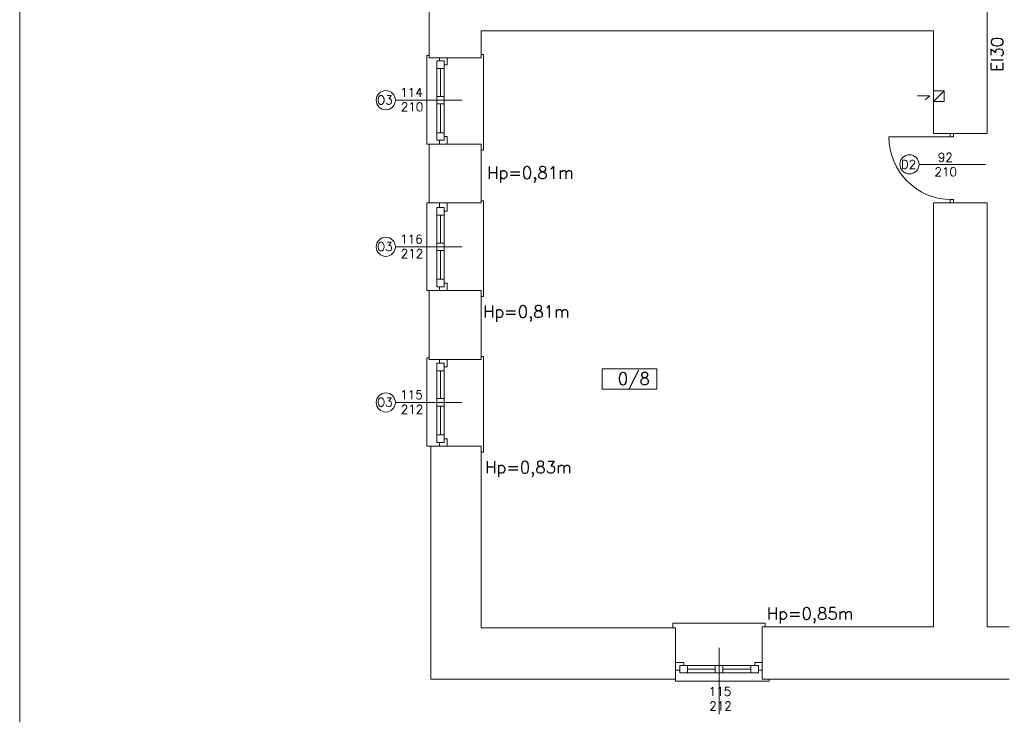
# Model space of a CAD drawing. Header units: millimetres. Extents: x -12354389001 to 271431, y -126469 to 48347.
# Tile 188 of 204: x -70616 to -69312, y 9417 to 10336. Entities that reach past the tile are written whole.
import ezdxf

# ---------------------------------------------------------------- set-up
doc = ezdxf.new("R2010")
doc.units = ezdxf.units.MM
doc.layers.get('0').update_dxf_attribs({"lineweight": 9})
for name, color, linetype, lineweight in [('ei30', 1, 'Continuous', 15), ('IS_Text_Odbiornikow_Therm', 7, 'Continuous', 5), ('LINIE PRZEKROJOWE', 7, 'Continuous', 13), ('OPISY', 255, 'Continuous', 9), ('stolarka', 252, 'Continuous', 9)]:
    doc.layers.add(name, color=color, linetype=linetype, lineweight=lineweight)
doc.styles.add('ROMANS-POTROJNY-0-8-W', font='ROMANT.SHX', dxfattribs={"width": 0.8})

# ---------------------------------------------------------------- blocks, each defined once
blk = doc.blocks.new('ffwefw')
at = {"color": 252, "linetype": 'Continuous', "lineweight": 13}
for p, q in [((-70076.8, 10171.7), (-70076.8, 10288.7)), ((-70076.8, 10288.7), (-70073.8, 10288.7)), ((-70001.9, 10290.4), (-70004.8, 10290.4)), ((-70001.9, 10290.3), (-70001.9, 10290.4)), ((-70001.9, 10163.7), (-70001.9, 10290.3)), ((-69427.3, 10235.3), (-69410.8, 10235.3)), ((-69410.8, 10235.3), (-69417.1, 10230.4)), ((-70073.8, 10171.7), (-70076.8, 10171.7)), ((-70004.8, 10163.7), (-70001.9, 10163.7)), ((-70076.8, 9977.7), (-70076.8, 10093.7)), ((-70076.8, 10093.7), (-70073.8, 10093.7)), ((-70001.9, 10096.4), (-70004.8, 10096.4)), ((-70001.9, 10096.3), (-70001.9, 10096.4)), ((-70001.9, 9969.7), (-70001.9, 10096.3)), ((-70073.8, 9977.7), (-70076.8, 9977.7)), ((-70004.8, 9969.7), (-70001.9, 9969.7)), ((-70076.8, 9771.7), (-70076.8, 9888.7)), ((-70076.8, 9888.7), (-70073.8, 9888.7)), ((-70001.9, 9890.4), (-70004.8, 9890.4)), ((-70001.9, 9890.3), (-70001.9, 9890.4)), ((-70001.9, 9763.7), (-70001.9, 9890.3)), ((-70071.8, 9771.7), (-70076.8, 9771.7)), ((-70004.8, 9763.7), (-70001.9, 9763.7)), ((-69745.3, 9537.7), (-69751.1, 9537.7)), ((-69751.1, 9537.7), (-69751.1, 9531.4)), ((-69629.1, 9537.7), (-69745.3, 9537.7)), ((-69629.1, 9532.7), (-69629.1, 9537.7)), ((-69623.7, 9532.7), (-69629.1, 9532.7)), ((-69747.7, 9460.6), (-69747.7, 9463.6)), ((-69623.7, 9460.6), (-69747.7, 9460.6)), ((-69623.7, 9463.6), (-69623.7, 9460.6))]:
    blk.add_line(p, q, dxfattribs=at)
at = {"layer": 'LINIE PRZEKROJOWE', "color": 252, "linetype": 'Continuous', "lineweight": 13}
for p, q in [((-69334.8, 10566.7), (-69334.8, 10185.7)), ((-70073.8, 10388.7), (-70073.8, 10285.7)), ((-70004.8, 10321.7), (-70004.8, 10285.7)), ((-69405.8, 10321.7), (-70004.8, 10321.7)), ((-69405.8, 10185.7), (-69405.8, 10321.7)), ((-70004.8, 10285.7), (-70073.8, 10285.7)), ((-69405.8, 10242.1), (-69391.8, 10242.1)), ((-69391.8, 10242.1), (-69405.8, 10228.1)), ((-69391.8, 10242.1), (-69391.8, 10228.1)), ((-69391.8, 10228.1), (-69405.8, 10228.1)), ((-69334.8, 10185.7), (-69405.8, 10185.7)), ((-70073.8, 10171.7), (-70073.8, 10093.7)), ((-70004.8, 10171.7), (-70073.8, 10171.7)), ((-70004.8, 10171.7), (-70004.8, 10093.7)), ((-70004.8, 10093.7), (-70004.8, 10171.7)), ((-70004.8, 10093.7), (-70073.8, 10093.7)), ((-69334.8, 10093.7), (-69405.8, 10093.7)), ((-69405.8, 10093.7), (-69405.8, 9532.7)), ((-69405.8, 10093.7), (-69334.8, 10093.7)), ((-69334.8, 10093.7), (-69334.8, 9532.7)), ((-70073.8, 9977.7), (-70073.8, 9886.7)), ((-70004.8, 9977.7), (-70073.8, 9977.7)), ((-70004.8, 9977.7), (-70004.8, 9886.7)), ((-70004.8, 9886.7), (-70004.8, 9977.7)), ((-70004.8, 9886.7), (-70073.8, 9886.7)), ((-70004.8, 9771.7), (-70071.8, 9771.7)), ((-70071.8, 9771.7), (-70071.8, 9463.6)), ((-70004.8, 9531.4), (-70004.8, 9771.7)), ((-70004.8, 9531.4), (-69747.7, 9531.4)), ((-69747.7, 9531.4), (-69747.7, 9463.6)), ((-69632.7, 9532.7), (-69632.7, 9463.6)), ((-69632.7, 9532.7), (-69405.8, 9532.7)), ((-69305.8, 9532.7), (-69334.8, 9532.7)), ((-69747.7, 9463.6), (-70071.8, 9463.6)), ((-69305.8, 9463.6), (-69632.7, 9463.6))]:
    blk.add_line(p, q, dxfattribs=at)
at = {"layer": 'LINIE PRZEKROJOWE'}
blk.add_lwpolyline([(-70616, 12811.5), (-62206, 12811.5), (-62206, 6871.5), (-70616, 6871.5), (-70616, 12811.5)], dxfattribs=at)
at = {"layer": 'OPISY', "color": 252, "linetype": 'Continuous', "lineweight": 13}
for p, q in [((-70118.5, 10229.7), (-70030.4, 10229.7)), ((-69425.2, 10144.8), (-69337.1, 10144.8)), ((-70118.5, 10035.7), (-70030.4, 10035.7)), ((-69844.6, 9847.4), (-69844.6, 9874.1)), ((-69844.6, 9874.1), (-69772.5, 9874.1)), ((-69772.5, 9874.1), (-69772.5, 9847.4)), ((-69772.5, 9847.4), (-69844.6, 9847.4)), ((-70118.5, 9829.7), (-70030.4, 9829.7)), ((-69689.9, 9416.9), (-69689.9, 9505))]:
    blk.add_line(p, q, dxfattribs=at)
for centre in [(-70131.2, 10229.7), (-69437.9, 10144.8), (-70131.2, 10035.7), (-70131.2, 9829.7)]:
    blk.add_circle(centre, 12.7, dxfattribs=at)
at = {"layer": 'stolarka', "color": 252, "linetype": 'Continuous', "lineweight": 13}
for p, q in [((-70063.8, 10271.7), (-70063.8, 10281.7)), ((-70063.8, 10281.7), (-70053.8, 10281.7)), ((-70063.8, 10176.7), (-70063.8, 10280.7)), ((-70060.1, 10281.7), (-70060.1, 10285.7)), ((-70053.8, 10281.7), (-70053.8, 10271.7)), ((-70053.8, 10176.7), (-70053.8, 10280.7)), ((-70050.1, 10276.7), (-70053.8, 10276.7)), ((-70050.1, 10285.7), (-70050.1, 10276.7)), ((-70053.8, 10271.7), (-70063.8, 10271.7)), ((-70058.8, 10234.7), (-70058.8, 10271.7)), ((-70063.8, 10224.7), (-70063.8, 10234.7)), ((-70063.8, 10234.7), (-70053.8, 10234.7)), ((-70053.8, 10234.7), (-70053.8, 10224.7)), ((-70053.8, 10224.7), (-70063.8, 10224.7)), ((-70058.8, 10186.7), (-70058.8, 10224.7)), ((-70063.8, 10176.7), (-70063.8, 10186.7)), ((-70063.8, 10186.7), (-70053.8, 10186.7)), ((-70053.8, 10186.7), (-70053.8, 10176.7)), ((-70053.8, 10176.7), (-70063.8, 10176.7)), ((-70060.1, 10171.7), (-70060.1, 10176.7)), ((-70050.1, 10171.7), (-70060.1, 10171.7)), ((-70053.8, 10181.7), (-70050.1, 10181.7)), ((-70050.1, 10181.7), (-70050.1, 10171.7)), ((-70060.1, 10087.7), (-70060.1, 10093.7)), ((-70050.1, 10093.7), (-70050.1, 10082.7)), ((-70063.8, 10077.7), (-70063.8, 10087.7)), ((-70063.8, 10087.7), (-70053.8, 10087.7)), ((-70063.8, 9982.7), (-70063.8, 10086.7)), ((-70053.8, 10087.7), (-70053.8, 10077.7)), ((-70053.8, 9982.7), (-70053.8, 10086.7)), ((-70050.1, 10082.7), (-70053.8, 10082.7)), ((-70053.8, 10077.7), (-70063.8, 10077.7)), ((-70058.8, 10040.7), (-70058.8, 10077.7)), ((-70063.8, 10030.7), (-70063.8, 10040.7)), ((-70063.8, 10040.7), (-70053.8, 10040.7)), ((-70053.8, 10040.7), (-70053.8, 10030.7)), ((-70053.8, 10030.7), (-70063.8, 10030.7)), ((-70058.8, 9992.7), (-70058.8, 10030.7)), ((-70063.8, 9982.7), (-70063.8, 9992.7)), ((-70063.8, 9992.7), (-70053.8, 9992.7)), ((-70053.8, 9992.7), (-70053.8, 9982.7)), ((-70053.8, 9987.7), (-70050.1, 9987.7)), ((-70050.1, 9987.7), (-70050.1, 9977.7)), ((-70053.8, 9982.7), (-70063.8, 9982.7)), ((-70060.1, 9977.7), (-70060.1, 9982.7)), ((-70050.1, 9977.7), (-70060.1, 9977.7)), ((-70060.1, 9881.7), (-70060.1, 9886.7)), ((-70050.1, 9886.7), (-70050.1, 9876.7)), ((-70063.8, 9871.7), (-70063.8, 9881.7)), ((-70063.8, 9881.7), (-70053.8, 9881.7)), ((-70063.8, 9776.7), (-70063.8, 9880.7)), ((-70053.8, 9871.7), (-70063.8, 9871.7)), ((-70058.8, 9834.7), (-70058.8, 9871.7)), ((-70053.8, 9881.7), (-70053.8, 9871.7)), ((-70053.8, 9776.7), (-70053.8, 9880.7)), ((-70050.1, 9876.7), (-70053.8, 9876.7)), ((-70063.8, 9824.7), (-70063.8, 9834.7)), ((-70063.8, 9834.7), (-70053.8, 9834.7)), ((-70053.8, 9834.7), (-70053.8, 9824.7)), ((-70053.8, 9824.7), (-70063.8, 9824.7)), ((-70058.8, 9786.7), (-70058.8, 9824.7)), ((-70063.8, 9776.7), (-70063.8, 9786.7)), ((-70063.8, 9786.7), (-70053.8, 9786.7)), ((-70053.8, 9786.7), (-70053.8, 9776.7)), ((-70053.8, 9781.7), (-70050.1, 9781.7)), ((-70050.1, 9781.7), (-70050.1, 9771.7)), ((-70053.8, 9776.7), (-70063.8, 9776.7)), ((-70060.1, 9771.7), (-70060.1, 9776.7)), ((-70050.1, 9771.7), (-70060.1, 9771.7)), ((-69747.7, 9485.3), (-69736.7, 9485.3)), ((-69637.7, 9481.6), (-69741.7, 9481.6)), ((-69741.7, 9471.6), (-69741.7, 9481.6)), ((-69741.7, 9481.6), (-69731.7, 9481.6)), ((-69736.7, 9485.3), (-69736.7, 9481.6)), ((-69731.7, 9481.6), (-69731.7, 9471.6)), ((-69694.9, 9471.6), (-69694.9, 9481.6)), ((-69694.9, 9481.6), (-69684.9, 9481.6)), ((-69684.9, 9481.6), (-69684.9, 9471.6)), ((-69647.7, 9471.6), (-69647.7, 9481.6)), ((-69647.7, 9481.6), (-69637.7, 9481.6)), ((-69642.7, 9481.6), (-69642.7, 9485.3)), ((-69642.7, 9485.3), (-69632.7, 9485.3)), ((-69637.7, 9481.6), (-69637.7, 9471.6)), ((-69632.7, 9485.3), (-69632.7, 9475.3)), ((-69741.7, 9475.3), (-69747.7, 9475.3)), ((-69731.7, 9471.6), (-69741.7, 9471.6)), ((-69637.7, 9471.6), (-69732.7, 9471.6)), ((-69694.9, 9476.6), (-69731.7, 9476.6)), ((-69684.9, 9471.6), (-69694.9, 9471.6)), ((-69647.7, 9476.6), (-69684.9, 9476.6)), ((-69637.7, 9471.6), (-69647.7, 9471.6)), ((-69632.7, 9475.3), (-69637.7, 9475.3))]:
    blk.add_line(p, q, dxfattribs=at)
at = {"layer": 'stolarka', "color": 252, "linetype": 'Continuous', "lineweight": 13, "transparency": 33554684}
for points in [[(-69384.1, 10185.7), (-69379.7, 10185.7), (-69379.7, 10181.3), (-69384.1, 10181.3)], [(-69379.7, 10098.1), (-69379.7, 10093.7), (-69384.1, 10093.7), (-69384.1, 10098.1)]]:
    blk.add_lwpolyline(points, close=True, dxfattribs=at)
blk.add_lwpolyline([(-69381.9, 10181.3), (-69465.2, 10181.3)], dxfattribs=at)
blk.add_arc((-69381.9, 10181.3), 83.2, 180, 270, dxfattribs=at)
at = {"layer": 'ei30', "color": 252, "linetype": 'Continuous', "lineweight": 13, "style": 'ROMANS-POTROJNY-0-8-W'}
blk.add_text('EI30', height=16, rotation=90, dxfattribs=at).set_placement((-69313.7, 10267.6))
at = {"layer": 'OPISY', "color": 252, "linetype": 'Continuous', "lineweight": 13, "style": 'ROMANS-POTROJNY-0-8-W'}
for s, height, p in [('O3', 11.57, (-70143, 10224.2)), ('D2', 11.57, (-69449.2, 10139)), ('O3', 11.57, (-70143, 10030.2)), ('0/8', 16, (-69824.1, 9853.2)), ('O3', 11.57, (-70143, 9824.2))]:
    blk.add_text(s, height=height, dxfattribs=at).set_placement(p)
at = {"layer": 'OPISY', "color": 252, "linetype": 'Continuous', "lineweight": 13, "ltscale": 0.15, "style": 'ROMANS-POTROJNY-0-8-W'}
for s, p in [('Hp=0,81m', (-69997, 10125.8)), ('Hp=0,81m', (-70002.5, 9941.9)), ('Hp=0,83m', (-69999.7, 9735.9)), ('Hp=0,85m', (-69626.7, 9542.3))]:
    blk.add_text(s, height=16, dxfattribs=at).set_placement(p)
at = {"layer": 'stolarka', "color": 252, "linetype": 'Continuous', "lineweight": 13, "style": 'ROMANS-POTROJNY-0-8-W'}
for s, p in [('114', (-70112.1, 10234.3)), ('210', (-70111.4, 10215)), ('92 ', (-69400.3, 10148.3)), ('210', (-69404.7, 10129)), ('116', (-70112.1, 10040.1)), ('212', (-70111.4, 10020.8)), ('115', (-70112.1, 9834.1)), ('212', (-70111.4, 9814.8)), ('115', (-69703.6, 9441.4)), ('212', (-69702.9, 9422.1))]:
    blk.add_text(s, height=11.57, dxfattribs=at).set_placement(p)

msp = doc.modelspace()

# ---------------------------------------------------------------- block references
at = {"layer": 'IS_Text_Odbiornikow_Therm', "color": 7, "ltscale": 0.5}
msp.add_blockref('ffwefw', (0, 0), dxfattribs=at)

doc.saveas('drawing.dxf')
